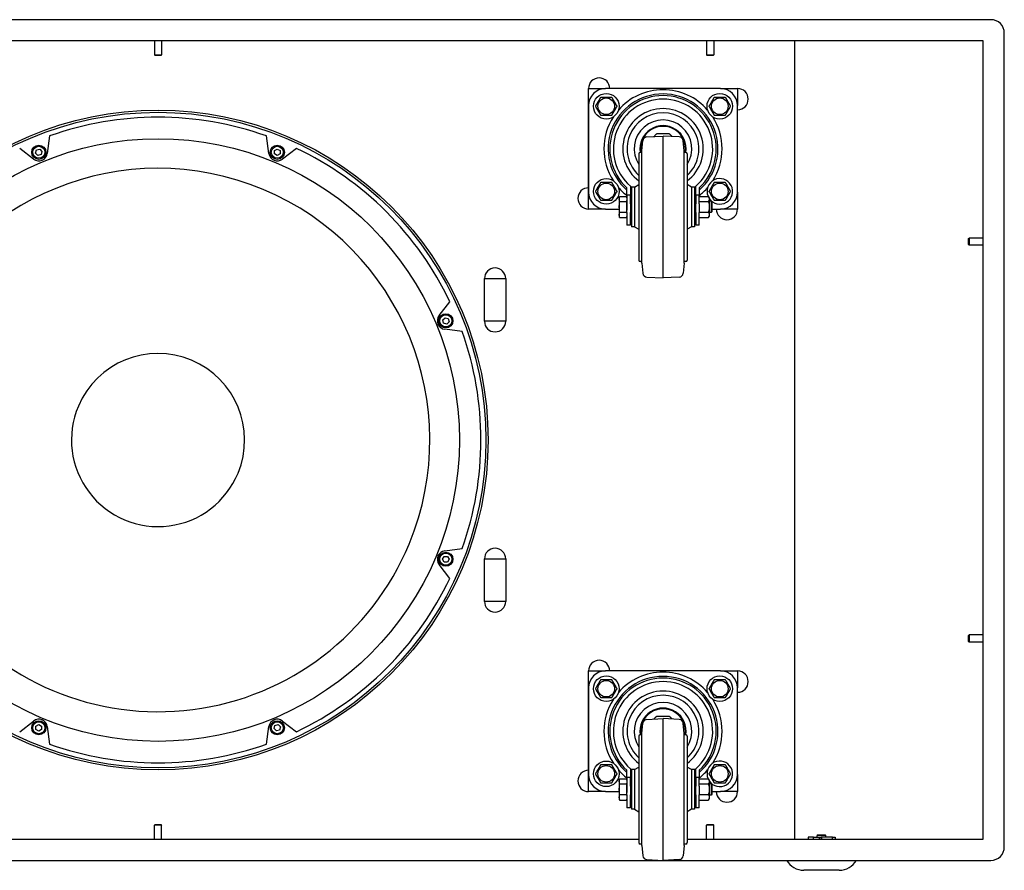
# Model space of a CAD drawing. Extents: x -46 to 4088, y 271 to 2099.
# Tile 2 of 4: x 460 to 1154, y 271 to 870. Entities that reach past the tile are written whole.
import ezdxf

# ---------------------------------------------------------------- set-up
doc = ezdxf.new("R2010")
doc.units = 0
doc.layers.add('KF_NOMOS_XLC_REAR', color=7, linetype='CONTINUOUS')

# ---------------------------------------------------------------- blocks, each defined once
blk = doc.blocks.new('KF_NOMOS_XLC_REAR')
at = {"layer": 'KF_NOMOS_XLC_REAR'}
for p, q in [((586.75, 592.5), (-586.75, 592.5)), ((596.25, 582.5), (596.25, 583)), ((581.25, 577.5), (-581.25, 577.5)), ((-2.5, 577.5), (-2.5, 567.7)), ((2.5, 577.5), (2.5, 567.7)), ((386.5, 577.5), (386.5, 567.7)), ((391.5, 577.5), (391.5, 567.7)), ((448.73, 15), (448.73, 577.5)), ((581.25, 15), (581.25, 577.5)), ((596.25, 10), (596.25, 582.5)), ((-2.5, 567.7), (2.5, 567.7)), ((-2.1, 567.3), (-2.5, 567.7)), ((2.1, 567.3), (-2.1, 567.3)), ((2.1, 567.3), (2.5, 567.7)), ((386.5, 567.7), (391.5, 567.7)), ((386.9, 567.3), (386.5, 567.7)), ((391.1, 567.3), (386.9, 567.3)), ((391.1, 567.3), (391.5, 567.7)), ((303.29, 459), (303.29, 544)), ((303.29, 544), (315.29, 544)), ((396.29, 544), (315.29, 544)), ((396.29, 544), (408.29, 544)), ((408.29, 544), (408.29, 532.02)), ((303.29, 532), (303.29, 471)), ((408.29, 471), (408.29, 532)), ((-76.42, 510.53), (-78.04, 498.26)), ((78.04, 498.26), (76.42, 510.53)), ((340.79, 500), (341.54, 507.22)), ((344.37, 509.9), (355.79, 510.5)), ((355.79, 410.5), (355.79, 510.5)), ((367.2, 509.9), (355.79, 510.5)), ((370.79, 500), (370.03, 507.22)), ((-87.66, 494.27), (-97.48, 501.81)), ((-86.23, 498.45), (-85.63, 500.68)), ((-85.63, 500.68), (-83.4, 501.27)), ((-83.4, 501.27), (-81.77, 499.64)), ((-81.77, 499.64), (-82.37, 497.41)), ((82, 500.2), (84, 501.35)), ((82, 497.89), (82, 500.2)), ((84, 501.35), (86, 500.19)), ((86, 500.19), (86, 497.89)), ((97.48, 501.81), (87.66, 494.27)), ((340.79, 421), (340.79, 500)), ((370.79, 421), (370.79, 500)), ((-84.6, 496.81), (-86.23, 498.45)), ((-82.37, 497.41), (-84.6, 496.81)), ((84, 496.73), (82, 497.89)), ((86, 497.89), (84, 496.73)), ((338.79, 498), (338.79, 423)), ((340.79, 499), (339.79, 499)), ((371.79, 499), (370.79, 499)), ((372.79, 498), (372.79, 423)), ((330.28, 467.04), (330.28, 474.01)), ((330.29, 468.82), (330.29, 474)), ((332.79, 475.12), (332.79, 468.82)), ((333.59, 474.5), (333.59, 446.5)), ((335.79, 474.5), (333.59, 474.5)), ((335.79, 474.5), (338.79, 476.23)), ((335.79, 474.5), (335.79, 446.5)), ((375.79, 474.5), (372.79, 476.23)), ((375.79, 474.5), (375.79, 446.5)), ((377.99, 474.5), (375.79, 474.5)), ((377.99, 474.5), (377.99, 446.5)), ((378.79, 468.82), (378.79, 475.12)), ((381.29, 474), (381.29, 468.82)), ((381.3, 474.01), (381.3, 468)), ((324.99, 467), (325.23, 467.92)), ((324.99, 467), (324.99, 466.19)), ((324.99, 466.19), (324.99, 460.63)), ((325.26, 468), (330.02, 468)), ((330.29, 467), (330.04, 467.92)), ((332.79, 468.82), (330.29, 468.82)), ((330.29, 468.82), (330.29, 462.7)), ((332.79, 462.7), (332.79, 468.82)), ((333.29, 466.5), (333.29, 454.5)), ((333.59, 466.5), (333.29, 466.5)), ((378.29, 466.5), (377.99, 466.5)), ((378.29, 466.5), (378.29, 454.5)), ((381.29, 468.82), (378.79, 468.82)), ((378.79, 468.82), (378.79, 462.7)), ((381.29, 462.7), (381.29, 468.82)), ((381.29, 468), (387.68, 468)), ((388.29, 466.8), (388.29, 454.2)), ((408.29, 470.98), (408.29, 459)), ((315.29, 459), (303.29, 459)), ((315.29, 459), (324.99, 459)), ((324.99, 460.63), (324.99, 454.94)), ((325.26, 464.38), (330.02, 464.38)), ((330.29, 456.63), (330.29, 462.7)), ((333.29, 464.5), (332.79, 464.5)), ((332.79, 462.7), (332.79, 456.63)), ((378.79, 464.5), (378.29, 464.5)), ((378.79, 456.63), (378.79, 462.7)), ((381.29, 464.38), (387.68, 464.38)), ((381.29, 462.7), (381.29, 456.63)), ((389.61, 464.5), (388.29, 464.5)), ((389.61, 464.5), (389.61, 456.5)), ((390.29, 463.82), (389.61, 464.5)), ((390.29, 463.82), (390.29, 457.18)), ((390.29, 459), (396.29, 459)), ((408.29, 459), (396.29, 459)), ((324.99, 454.94), (324.99, 454)), ((324.99, 454), (325.23, 453.08)), ((325.26, 456.87), (330.02, 456.87)), ((325.26, 453), (330.02, 453)), ((330.29, 454), (330.04, 453.08)), ((330.29, 456.63), (330.29, 447.63)), ((332.79, 447.63), (332.79, 456.63)), ((333.29, 456.5), (332.79, 456.5)), ((333.59, 454.5), (333.29, 454.5)), ((378.29, 454.5), (377.99, 454.5)), ((378.79, 456.5), (378.29, 456.5)), ((378.79, 456.63), (378.79, 447.63)), ((381.29, 456.87), (387.68, 456.87)), ((381.29, 447.63), (381.29, 456.63)), ((381.29, 453), (387.68, 453)), ((389.61, 456.5), (388.29, 456.5)), ((390.29, 457.18), (389.61, 456.5)), ((332.79, 447.63), (330.29, 447.63)), ((335.79, 446.5), (333.59, 446.5)), ((335.79, 446.5), (338.79, 444.77)), ((375.79, 446.5), (372.79, 444.77)), ((377.99, 446.5), (375.79, 446.5)), ((381.29, 447.63), (378.79, 447.63)), ((571.05, 438.22), (571.45, 438.62)), ((571.05, 434.02), (571.05, 438.22)), ((571.45, 438.62), (571.45, 433.62)), ((581.25, 438.62), (571.45, 438.62)), ((571.05, 434.02), (571.45, 433.62)), ((581.25, 433.62), (571.45, 433.62)), ((340.79, 422), (339.79, 422)), ((340.79, 421), (341.54, 413.78)), ((370.79, 421), (370.03, 413.78)), ((371.79, 422), (370.79, 422)), ((230, 410), (245, 410)), ((230, 380), (230, 410)), ((245, 410), (245, 380)), ((344.37, 411.1), (355.79, 410.5)), ((367.2, 411.1), (355.79, 410.5)), ((198.02, 383.91), (205.56, 393.73)), ((200.56, 380.85), (202.2, 382.48)), ((202.2, 382.48), (204.43, 381.88)), ((204.43, 381.88), (205.02, 379.65)), ((201.16, 378.62), (200.56, 380.85)), ((203.39, 378.02), (201.16, 378.62)), ((205.02, 379.65), (203.39, 378.02)), ((245, 380), (230, 380)), ((214.28, 372.67), (202.01, 374.29)), ((202.01, 218.21), (214.28, 219.83)), ((205.56, 198.77), (198.02, 208.59)), ((200.48, 212.25), (201.64, 214.25)), ((201.64, 210.25), (200.48, 212.25)), ((201.64, 214.25), (203.95, 214.25)), ((203.94, 210.25), (201.64, 210.25)), ((205.1, 212.25), (203.94, 210.25)), ((203.95, 214.25), (205.1, 212.25)), ((230, 212.5), (245, 212.5)), ((230, 182.5), (230, 212.5)), ((245, 212.5), (245, 182.5)), ((245, 182.5), (230, 182.5)), ((571.05, 158.47), (571.45, 158.87)), ((571.05, 154.27), (571.05, 158.47)), ((571.05, 154.27), (571.45, 153.87)), ((571.45, 158.87), (571.45, 153.87)), ((581.25, 158.87), (571.45, 158.87)), ((581.25, 153.87), (571.45, 153.87)), ((303.29, 48.5), (303.29, 133.5)), ((303.29, 133.5), (315.29, 133.5)), ((396.29, 133.5), (315.29, 133.5)), ((396.29, 133.5), (408.29, 133.5)), ((408.29, 133.5), (408.29, 121.52)), ((303.29, 121.5), (303.29, 60.5)), ((408.29, 60.5), (408.29, 121.5)), ((-97.48, 90.69), (-87.66, 98.23)), ((87.66, 98.23), (97.48, 90.69)), ((344.37, 99.4), (355.79, 100)), ((355.79, 0), (355.79, 100)), ((367.2, 99.4), (355.79, 100)), ((-86, 94.61), (-84, 95.77)), ((-86, 92.31), (-86, 94.61)), ((-84, 91.15), (-86, 92.31)), ((-84, 95.77), (-82, 94.61)), ((-82, 92.3), (-84, 91.15)), ((-82, 94.61), (-82, 92.3)), ((-78.04, 94.24), (-76.42, 81.97)), ((76.42, 81.97), (78.04, 94.24)), ((81.77, 92.86), (82.37, 95.09)), ((83.4, 91.23), (81.77, 92.86)), ((82.37, 95.09), (84.6, 95.69)), ((85.63, 91.82), (83.4, 91.23)), ((84.6, 95.69), (86.23, 94.05)), ((86.23, 94.05), (85.63, 91.82)), ((340.79, 89.5), (341.54, 96.72)), ((370.79, 89.5), (370.03, 96.72)), ((338.79, 87.5), (338.79, 12.5)), ((340.79, 88.5), (339.79, 88.5)), ((340.79, 10.5), (340.79, 89.5)), ((370.79, 10.5), (370.79, 89.5)), ((371.79, 88.5), (370.79, 88.5)), ((372.79, 87.5), (372.79, 12.5)), ((330.28, 56.54), (330.28, 63.51)), ((330.29, 58.32), (330.29, 63.5)), ((332.79, 64.62), (332.79, 58.32)), ((333.59, 64), (333.59, 36)), ((335.79, 64), (333.59, 64)), ((335.79, 64), (338.79, 65.73)), ((335.79, 64), (335.79, 36)), ((375.79, 64), (372.79, 65.73)), ((375.79, 64), (375.79, 36)), ((377.99, 64), (375.79, 64)), ((377.99, 64), (377.99, 36)), ((378.79, 58.32), (378.79, 64.62)), ((381.29, 63.5), (381.29, 58.32)), ((381.3, 63.51), (381.3, 57.5)), ((324.99, 56.5), (325.23, 57.42)), ((324.99, 56.5), (324.99, 55.69)), ((324.99, 55.69), (324.99, 50.13)), ((325.26, 57.5), (330.02, 57.5)), ((330.29, 56.5), (330.04, 57.42)), ((332.79, 58.32), (330.29, 58.32)), ((330.29, 58.32), (330.29, 52.2)), ((332.79, 52.2), (332.79, 58.32)), ((333.29, 56), (333.29, 44)), ((333.59, 56), (333.29, 56)), ((378.29, 56), (377.99, 56)), ((378.29, 56), (378.29, 44)), ((381.29, 58.32), (378.79, 58.32)), ((378.79, 58.32), (378.79, 52.2)), ((381.29, 52.2), (381.29, 58.32)), ((381.29, 57.5), (387.68, 57.5)), ((388.29, 56.3), (388.29, 43.7)), ((408.29, 60.48), (408.29, 48.5)), ((324.99, 50.13), (324.99, 44.44)), ((325.26, 53.88), (330.02, 53.88)), ((330.29, 46.13), (330.29, 52.2)), ((333.29, 54), (332.79, 54)), ((332.79, 52.2), (332.79, 46.13)), ((378.79, 54), (378.29, 54)), ((378.79, 46.13), (378.79, 52.2)), ((381.29, 53.88), (387.68, 53.88)), ((381.29, 52.2), (381.29, 46.13)), ((389.61, 54), (388.29, 54)), ((389.61, 54), (389.61, 46)), ((390.29, 53.32), (389.61, 54)), ((390.29, 53.32), (390.29, 46.68)), ((315.29, 48.5), (303.29, 48.5)), ((315.29, 48.5), (324.99, 48.5)), ((324.99, 44.44), (324.99, 43.5)), ((324.99, 43.5), (325.23, 42.58)), ((325.26, 46.37), (330.02, 46.37)), ((325.26, 42.5), (330.02, 42.5)), ((330.29, 43.5), (330.04, 42.58)), ((330.29, 46.13), (330.29, 37.13)), ((332.79, 37.13), (332.79, 46.13)), ((333.29, 46), (332.79, 46)), ((333.59, 44), (333.29, 44)), ((378.29, 44), (377.99, 44)), ((378.79, 46), (378.29, 46)), ((378.79, 46.13), (378.79, 37.13)), ((381.29, 46.37), (387.68, 46.37)), ((381.29, 37.13), (381.29, 46.13)), ((381.29, 42.5), (387.68, 42.5)), ((389.61, 46), (388.29, 46)), ((390.29, 46.68), (389.61, 46)), ((390.29, 48.5), (396.29, 48.5)), ((408.29, 48.5), (396.29, 48.5)), ((332.79, 37.13), (330.29, 37.13)), ((335.79, 36), (333.59, 36)), ((335.79, 36), (338.79, 34.27)), ((375.79, 36), (372.79, 34.27)), ((377.99, 36), (375.79, 36)), ((381.29, 37.13), (378.79, 37.13)), ((-2.1, 25.2), (-2.5, 24.8)), ((2.5, 24.8), (-2.5, 24.8)), ((-2.5, 15), (-2.5, 24.8)), ((-2.1, 25.2), (2.1, 25.2)), ((2.1, 25.2), (2.5, 24.8)), ((2.5, 15), (2.5, 24.8)), ((386.9, 25.2), (386.5, 24.8)), ((391.5, 24.8), (386.5, 24.8)), ((386.5, 15), (386.5, 24.8)), ((386.9, 25.2), (391.1, 25.2)), ((391.1, 25.2), (391.5, 24.8)), ((391.5, 15), (391.5, 24.8)), ((-338.79, 15), (338.79, 15)), ((372.79, 15), (581.25, 15)), ((461.78, 16.3), (458, 16.3)), ((458, 16.3), (458, 15)), ((461.78, 16.3), (467.36, 16.3)), ((461.78, 15), (461.78, 16.3)), ((465, 17.95), (464.5, 17.45)), ((470.5, 17.45), (464.5, 17.45)), ((464.5, 16.3), (464.5, 17.45)), ((465, 17.95), (470, 17.95)), ((467.36, 16.3), (467.55, 16.3)), ((467.55, 16.3), (467.55, 15)), ((475.09, 16.3), (467.55, 16.3)), ((470, 17.95), (470.5, 17.45)), ((470.5, 16.3), (470.5, 17.45)), ((475.09, 16.3), (477, 16.3)), ((475.09, 15), (475.09, 16.3)), ((477, 16.3), (477, 16.24)), ((340.79, 11.5), (339.79, 11.5)), ((340.79, 10.5), (341.54, 3.28)), ((370.79, 10.5), (370.03, 3.28)), ((371.79, 11.5), (370.79, 11.5)), ((596.25, 9.5), (596.25, 10)), ((-586.75, 0), (586.75, 0)), ((344.37, 0.6), (355.79, 0)), ((367.2, 0.6), (355.79, 0)), ((480, -7), (455, -7))]:
    blk.add_line(p, q, dxfattribs=at)
for centre, radius in [((315.79, 531.5), 9), ((315.79, 531.5), 5.85), ((395.79, 531.5), 9), ((395.79, 531.5), 5.85), ((0, 296.25), 232.5), ((0, 296.25), 231), ((0, 296.25), 212.36), ((-84, 499.04), 5), ((-84, 499.04), 4.25), ((84, 499.04), 5), ((84, 499.04), 4.25), ((315.79, 471.5), 9), ((315.79, 471.5), 5.85), ((395.79, 471.5), 5.85), ((202.79, 380.25), 5), ((202.79, 380.25), 4.25), ((202.79, 212.25), 5), ((202.79, 212.25), 4.25), ((315.79, 121), 9), ((315.79, 121), 5.85), ((395.79, 121), 9), ((395.79, 121), 5.85), ((-84, 93.46), 5), ((-84, 93.46), 4.25), ((84, 93.46), 5), ((84, 93.46), 4.25), ((315.79, 61), 9), ((315.79, 61), 5.85), ((395.79, 61), 5.85)]:
    blk.add_circle(centre, radius, dxfattribs=at)
for centre, radius, start, end in [((586.75, 583), 9.5, 0, 90), ((310.79, 544), 7.5, 0, 180), ((315.29, 532), 12, 90, 180), ((355.79, 501.5), 41.62, 40.98139, 139.01861), ((396.29, 532), 12, 0, 90), ((408.29, 536.5), 7.5, 270.00016, 90), ((355.79, 501.5), 38.7, 311.23684, 228.76316), ((355.79, 501.5), 37.5, 312.84364, 227.15636), ((355.79, 501.5), 35, 311.08233, 228.91767), ((355.79, 501.5), 28.33, 306.86858, 233.13142), ((0, 296.25), 227.5, 70.37082, 109.62918), ((355.79, 501.5), 41.62, 147.24159, 212.75841), ((355.79, 501.5), 25.33, 312.14659, 227.85341), ((355.79, 501.5), 20.33, 326.72324, 213.27676), ((355.79, 501.5), 41.62, 327.24159, 32.75841), ((355.79, 501.5), 16.33, 351.16103, 188.83897), ((355.79, 501.5), 15.83, 350.9159, 189.0841), ((344.53, 506.91), 3, 93.00086, 173.99852), ((367.04, 506.91), 3, 6.00148, 86.99914), ((0, 296.25), 227.5, 25.37082, 64.62918), ((-84, 499.04), 6.01, 232.5, 352.5), ((84, 499.04), 6.01, 187.5, 307.5), ((339.79, 498), 1, 90, 180), ((371.79, 498), 1, 0, 90), ((0, 296.25), 191.49, 337.5, 157), ((395.79, 471.5), 9, 213.55731, 202.85679), ((303.29, 466.5), 7.5, 90, 270), ((355.79, 501.5), 41.62, 220.98139, 232.19443), ((355.79, 501.5), 35, 228.91767, 230.63297), ((355.79, 501.5), 36, 230.29098, 231.92688), ((355.79, 501.5), 35, 309.36703, 311.08233), ((355.79, 501.5), 36, 308.07312, 309.70902), ((355.79, 501.5), 41.62, 307.80557, 319.01861), ((315.29, 471), 12, 180, 270), ((386.79, 466.8), 1.5, 0, 48.51658), ((396.29, 471), 12, 270, 0), ((400.79, 459), 7.5, 180, 0), ((386.79, 454.2), 1.5, 311.48342, 0), ((237.5, 410), 7.5, 0, 180), ((339.79, 423), 1, 180, 270), ((371.79, 423), 1, 270, 0), ((344.53, 414.09), 3, 186.00148, 266.99914), ((367.04, 414.09), 3, 273.00086, 353.99852), ((202.79, 380.25), 6.01, 142.5, 262.5), ((237.5, 380), 7.5, 180, 0), ((0, 296.25), 191.49, 157, 337.5), ((0, 296.25), 227.5, 340.37082, 19.62918), ((0, 296.25), 61.01, 337.5, 157), ((0, 296.25), 61.01, 157, 337.5), ((202.79, 212.25), 6.01, 97.5, 217.5), ((237.5, 212.5), 7.5, 0, 180), ((0, 296.25), 227.5, 295.37082, 334.62918), ((237.5, 182.5), 7.5, 180, 0), ((310.79, 133.5), 7.5, 0, 180), ((315.29, 121.5), 12, 90, 180), ((355.79, 91), 41.62, 40.98139, 139.01861), ((396.29, 121.5), 12, 0, 90), ((408.29, 126), 7.5, 270.00016, 90), ((355.79, 91), 38.7, 311.23684, 228.76316), ((355.79, 91), 37.5, 312.84364, 227.15636), ((355.79, 91), 35, 311.08233, 228.91767), ((355.79, 91), 28.33, 306.86858, 233.13142), ((355.79, 91), 41.62, 147.24159, 212.75841), ((355.79, 91), 25.33, 312.14659, 227.85341), ((355.79, 91), 20.33, 326.72324, 213.27676), ((355.79, 91), 41.62, 327.24159, 32.75841), ((355.79, 91), 16.33, 351.16103, 188.83897), ((355.79, 91), 15.83, 350.9159, 189.0841), ((-84, 93.46), 6.01, 7.5, 127.5), ((84, 93.46), 6.01, 52.5, 172.5), ((344.53, 96.41), 3, 93.00086, 173.99852), ((367.04, 96.41), 3, 6.00148, 86.99914), ((339.79, 87.5), 1, 90, 180), ((371.79, 87.5), 1, 0, 90), ((0, 296.25), 227.5, 250.37082, 289.62918), ((395.79, 61), 9, 213.55731, 202.85679), ((303.29, 56), 7.5, 90, 270), ((355.79, 91), 41.62, 220.98139, 232.19443), ((355.79, 91), 35, 228.91767, 230.63297), ((355.79, 91), 36, 230.29098, 231.92688), ((355.79, 91), 35, 309.36703, 311.08233), ((355.79, 91), 36, 308.07312, 309.70902), ((355.79, 91), 41.62, 307.80557, 319.01861), ((315.29, 60.5), 12, 180, 270), ((386.79, 56.3), 1.5, 0, 48.51658), ((396.29, 60.5), 12, 270, 0), ((386.79, 43.7), 1.5, 311.48342, 0), ((400.79, 48.5), 7.5, 180, 0), ((339.79, 12.5), 1, 180, 270), ((371.79, 12.5), 1, 270, 0), ((586.75, 9.5), 9.5, 270, 0), ((344.53, 3.59), 3, 186.00148, 266.99914), ((367.04, 3.59), 3, 273.00086, 353.99852), ((455, 6.77), 13.77, 209.43836, 270), ((480, 6.77), 13.77, 270, 330.56164)]:
    blk.add_arc(centre, radius, start, end, dxfattribs=at)
blk.add_ellipse((467.36, 14.35), major_axis=(0, 1.95), ratio=0.996934, start_param=0, end_param=1.230959, dxfattribs=at)
for points, weights in [([(308.28, 531.51), (310.16, 534.75), (312.04, 538)], [1, 1.15470053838, 1]), ([(312.04, 538), (315.79, 538), (319.54, 538)], [1, 1.15470053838, 1]), ([(319.54, 538), (321.42, 534.75), (323.29, 531.49)], [1, 1.15470053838, 1]), ([(388.28, 531.51), (390.16, 534.75), (392.04, 538)], [1, 1.15470053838, 1]), ([(392.04, 538), (395.79, 538), (399.54, 538)], [1, 1.15470053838, 1]), ([(399.54, 538), (401.42, 534.75), (403.29, 531.49)], [1, 1.15470053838, 1]), ([(312.03, 525), (310.15, 528.25), (308.28, 531.51)], [1, 1.15470053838, 1]), ([(323.29, 531.49), (321.41, 528.25), (319.53, 525)], [1, 1.15470053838, 1]), ([(392.03, 525), (390.15, 528.25), (388.28, 531.51)], [1, 1.15470053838, 1]), ([(403.29, 531.49), (401.41, 528.25), (399.53, 525)], [1, 1.15470053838, 1]), ([(319.53, 525), (315.78, 525), (312.03, 525)], [1, 1.15470053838, 1]), ([(399.53, 525), (395.78, 525), (392.03, 525)], [1, 1.15470053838, 1]), ([(308.28, 471.51), (310.16, 474.75), (312.04, 478)], [1, 1.15470053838, 1]), ([(312.04, 478), (315.79, 478), (319.54, 478)], [1, 1.15470053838, 1]), ([(319.54, 478), (321.42, 474.75), (323.29, 471.49)], [1, 1.15470053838, 1]), ([(388.28, 471.51), (390.16, 474.75), (392.04, 478)], [1, 1.15470053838, 1]), ([(392.04, 478), (395.79, 478), (399.54, 478)], [1, 1.15470053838, 1]), ([(399.54, 478), (401.42, 474.75), (403.29, 471.49)], [1, 1.15470053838, 1]), ([(312.03, 465), (310.15, 468.25), (308.28, 471.51)], [1, 1.15470053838, 1]), ([(319.53, 465), (315.78, 465), (312.03, 465)], [1, 1.15470053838, 1]), ([(323.29, 471.49), (321.41, 468.25), (319.53, 465)], [1, 1.15470053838, 1]), ([(324.99, 466.19), (324.99, 467.03), (325.26, 468)], [1, 1.04314139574, 1.01001874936]), ([(325.26, 464.38), (324.99, 465.35), (324.99, 466.19)], [1.01001874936, 1.04314139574, 1]), ([(330.02, 468), (330.29, 467.03), (330.29, 466.19)], [1.01001874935, 1.04314139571, 1]), ([(330.29, 466.19), (330.29, 465.35), (330.02, 464.38)], [1, 1.04314139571, 1.01001874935]), ([(392.03, 465), (390.15, 468.25), (388.28, 471.51)], [1, 1.15470053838, 1]), ([(399.53, 465), (395.78, 465), (392.03, 465)], [1, 1.15470053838, 1]), ([(403.29, 471.49), (401.41, 468.25), (399.53, 465)], [1, 1.15470053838, 1]), ([(324.99, 460.63), (324.99, 462.37), (325.26, 464.38)], [1, 1.04314139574, 1.01001874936]), ([(325.26, 456.87), (324.99, 458.88), (324.99, 460.63)], [1.01001874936, 1.04314139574, 1]), ([(330.02, 464.38), (330.29, 462.37), (330.29, 460.63)], [1.01001874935, 1.04314139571, 1]), ([(330.29, 460.63), (330.29, 458.88), (330.02, 456.87)], [1, 1.04314139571, 1.01001874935]), ([(324.99, 454.94), (324.99, 455.83), (325.26, 456.87)], [1, 1.04314139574, 1.01001874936]), ([(325.26, 453), (324.99, 454.04), (324.99, 454.94)], [1.01001874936, 1.04314139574, 1]), ([(325.23, 453.08), (325.24, 453.04), (325.26, 453)], [1.01256728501, 1.0113550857, 1.01001874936]), ([(330.02, 456.87), (330.29, 455.83), (330.29, 454.94)], [1.01001874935, 1.04314139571, 1]), ([(330.29, 454.94), (330.29, 454.04), (330.02, 453)], [1, 1.04314139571, 1.01001874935]), ([(330.02, 453), (330.03, 453.04), (330.04, 453.08)], [1.01001874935, 1.01135508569, 1.012567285]), ([(308.28, 121.01), (310.16, 124.25), (312.04, 127.5)], [1, 1.15470053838, 1]), ([(312.04, 127.5), (315.79, 127.5), (319.54, 127.5)], [1, 1.15470053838, 1]), ([(319.54, 127.5), (321.42, 124.25), (323.29, 120.99)], [1, 1.15470053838, 1]), ([(388.28, 121.01), (390.16, 124.25), (392.04, 127.5)], [1, 1.15470053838, 1]), ([(392.04, 127.5), (395.79, 127.5), (399.54, 127.5)], [1, 1.15470053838, 1]), ([(399.54, 127.5), (401.42, 124.25), (403.29, 120.99)], [1, 1.15470053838, 1]), ([(312.03, 114.5), (310.15, 117.75), (308.28, 121.01)], [1, 1.15470053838, 1]), ([(323.29, 120.99), (321.41, 117.75), (319.53, 114.5)], [1, 1.15470053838, 1]), ([(392.03, 114.5), (390.15, 117.75), (388.28, 121.01)], [1, 1.15470053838, 1]), ([(403.29, 120.99), (401.41, 117.75), (399.53, 114.5)], [1, 1.15470053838, 1]), ([(319.53, 114.5), (315.78, 114.5), (312.03, 114.5)], [1, 1.15470053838, 1]), ([(399.53, 114.5), (395.78, 114.5), (392.03, 114.5)], [1, 1.15470053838, 1]), ([(308.28, 61.01), (310.16, 64.25), (312.04, 67.5)], [1, 1.15470053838, 1]), ([(312.04, 67.5), (315.79, 67.5), (319.54, 67.5)], [1, 1.15470053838, 1]), ([(319.54, 67.5), (321.42, 64.25), (323.29, 60.99)], [1, 1.15470053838, 1]), ([(388.28, 61.01), (390.16, 64.25), (392.04, 67.5)], [1, 1.15470053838, 1]), ([(392.04, 67.5), (395.79, 67.5), (399.54, 67.5)], [1, 1.15470053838, 1]), ([(399.54, 67.5), (401.42, 64.25), (403.29, 60.99)], [1, 1.15470053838, 1]), ([(312.03, 54.5), (310.15, 57.75), (308.28, 61.01)], [1, 1.15470053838, 1]), ([(323.29, 60.99), (321.41, 57.75), (319.53, 54.5)], [1, 1.15470053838, 1]), ([(324.99, 55.69), (324.99, 56.53), (325.26, 57.5)], [1, 1.04314139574, 1.01001874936]), ([(325.26, 53.88), (324.99, 54.85), (324.99, 55.69)], [1.01001874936, 1.04314139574, 1]), ([(330.02, 57.5), (330.29, 56.53), (330.29, 55.69)], [1.01001874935, 1.04314139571, 1]), ([(330.29, 55.69), (330.29, 54.85), (330.02, 53.88)], [1, 1.04314139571, 1.01001874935]), ([(392.03, 54.5), (390.15, 57.75), (388.28, 61.01)], [1, 1.15470053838, 1]), ([(403.29, 60.99), (401.41, 57.75), (399.53, 54.5)], [1, 1.15470053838, 1]), ([(319.53, 54.5), (315.78, 54.5), (312.03, 54.5)], [1, 1.15470053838, 1]), ([(324.99, 50.13), (324.99, 51.87), (325.26, 53.88)], [1, 1.04314139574, 1.01001874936]), ([(325.26, 46.37), (324.99, 48.38), (324.99, 50.13)], [1.01001874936, 1.04314139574, 1]), ([(330.02, 53.88), (330.29, 51.87), (330.29, 50.13)], [1.01001874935, 1.04314139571, 1]), ([(330.29, 50.13), (330.29, 48.38), (330.02, 46.37)], [1, 1.04314139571, 1.01001874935]), ([(399.53, 54.5), (395.78, 54.5), (392.03, 54.5)], [1, 1.15470053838, 1]), ([(324.99, 44.44), (324.99, 45.33), (325.26, 46.37)], [1, 1.04314139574, 1.01001874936]), ([(325.26, 42.5), (324.99, 43.54), (324.99, 44.44)], [1.01001874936, 1.04314139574, 1]), ([(325.23, 42.58), (325.24, 42.54), (325.26, 42.5)], [1.01256728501, 1.0113550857, 1.01001874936]), ([(330.02, 46.37), (330.29, 45.33), (330.29, 44.44)], [1.01001874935, 1.04314139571, 1]), ([(330.29, 44.44), (330.29, 43.54), (330.02, 42.5)], [1, 1.04314139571, 1.01001874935]), ([(330.02, 42.5), (330.03, 42.54), (330.04, 42.58)], [1.01001874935, 1.01135508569, 1.012567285])]:
    blk.add_rational_spline(points, weights, degree=2, dxfattribs=at)
for points, knots in [([(349.31, 510.16), (349.55, 510.4), (349.79, 510.63), (350.32, 511.17), (350.62, 511.46), (350.96, 511.8), (351.01, 511.86), (351.06, 511.91)], [45.665707, 45.665707, 45.665707, 45.665707, 46.666723, 46.666723, 47.937041, 47.937041, 48.162871, 48.162871, 48.162871, 48.162871]), ([(351.06, 511.91), (351.12, 511.97), (351.19, 512.02), (351.34, 512.11), (351.42, 512.14), (351.59, 512.19), (351.68, 512.2), (351.77, 512.2)], [-0.8191361, -0.8191361, -0.8191361, -0.8191361, -0.5479406, -0.5479406, -0.2885783, -0.2885783, 0, 0, 0, 0]), ([(351.77, 512.2), (351.84, 512.2), (351.91, 512.2), (352.4, 512.2), (352.81, 512.2), (353.66, 512.2), (354.08, 512.2), (354.72, 512.2), (354.94, 512.2), (355.36, 512.2), (355.57, 512.2), (356, 512.2), (356.21, 512.2), (356.64, 512.2), (356.85, 512.2), (357.49, 512.2), (357.91, 512.2), (358.76, 512.2), (359.18, 512.2), (359.66, 512.2), (359.73, 512.2), (359.8, 512.2)], [40.089307, 40.089307, 40.089307, 40.089307, 40.315137, 40.315137, 41.585454, 41.585454, 42.855772, 42.855772, 43.49093, 43.49093, 44.126089, 44.126089, 44.761247, 44.761247, 45.396406, 45.396406, 46.666723, 46.666723, 47.937041, 47.937041, 48.162871, 48.162871, 48.162871, 48.162871]), ([(359.8, 512.2), (359.89, 512.2), (359.97, 512.19), (360.14, 512.15), (360.22, 512.11), (360.38, 512.03), (360.45, 511.97), (360.51, 511.91)], [-0.8191361, -0.8191361, -0.8191361, -0.8191361, -0.5479406, -0.5479406, -0.2885783, -0.2885783, 0, 0, 0, 0]), ([(360.51, 511.91), (360.56, 511.86), (360.61, 511.8), (360.95, 511.46), (361.25, 511.17), (361.78, 510.63), (362.02, 510.4), (362.26, 510.16)], [40.089307, 40.089307, 40.089307, 40.089307, 40.315137, 40.315137, 41.585454, 41.585454, 42.58647, 42.58647, 42.58647, 42.58647]), ([(387.68, 468), (387.72, 467.98), (387.75, 467.95), (387.85, 467.86), (387.9, 467.8), (388.03, 467.63), (388.09, 467.5), (388.18, 467.25), (388.21, 467.11), (388.25, 466.84), (388.26, 466.71), (388.27, 466.44), (388.27, 466.31), (388.27, 466.19), (388.27, 466.07), (388.27, 465.94), (388.26, 465.67), (388.25, 465.54), (388.21, 465.27), (388.18, 465.14), (388.09, 464.88), (388.03, 464.76), (387.9, 464.58), (387.85, 464.52), (387.75, 464.43), (387.72, 464.41), (387.68, 464.38)], [-3.634834, -3.634834, -3.634834, -3.634834, -3.445795, -3.445795, -3.069972, -3.069972, -2.302479, -2.302479, -1.534986, -1.534986, -0.767493, -0.767493, 0, 0, 0, 0.767493, 0.767493, 1.534986, 1.534986, 2.302479, 2.302479, 3.069972, 3.069972, 3.445795, 3.445795, 3.634834, 3.634834, 3.634834, 3.634834]), ([(387.68, 464.38), (387.72, 464.32), (387.75, 464.26), (387.85, 464.08), (387.9, 463.96), (388.03, 463.6), (388.09, 463.34), (388.18, 462.81), (388.21, 462.53), (388.25, 461.98), (388.26, 461.7), (388.27, 461.15), (388.27, 460.88), (388.27, 460.63), (388.27, 460.37), (388.27, 460.1), (388.26, 459.55), (388.25, 459.28), (388.21, 458.72), (388.18, 458.44), (388.09, 457.91), (388.03, 457.65), (387.9, 457.3), (387.85, 457.17), (387.75, 456.99), (387.72, 456.93), (387.68, 456.87)], [-3.634834, -3.634834, -3.634834, -3.634834, -3.445795, -3.445795, -3.069972, -3.069972, -2.302479, -2.302479, -1.534986, -1.534986, -0.767493, -0.767493, 0, 0, 0, 0.767493, 0.767493, 1.534986, 1.534986, 2.302479, 2.302479, 3.069972, 3.069972, 3.445795, 3.445795, 3.634834, 3.634834, 3.634834, 3.634834]), ([(387.68, 456.87), (387.72, 456.85), (387.75, 456.81), (387.85, 456.72), (387.9, 456.66), (388.03, 456.47), (388.09, 456.34), (388.18, 456.06), (388.21, 455.92), (388.25, 455.63), (388.26, 455.49), (388.27, 455.21), (388.27, 455.07), (388.27, 454.94), (388.27, 454.8), (388.27, 454.66), (388.26, 454.38), (388.25, 454.24), (388.21, 453.95), (388.18, 453.81), (388.09, 453.53), (388.03, 453.4), (387.9, 453.21), (387.85, 453.15), (387.75, 453.06), (387.72, 453.02), (387.68, 453)], [-3.634834, -3.634834, -3.634834, -3.634834, -3.445795, -3.445795, -3.069972, -3.069972, -2.302479, -2.302479, -1.534986, -1.534986, -0.767493, -0.767493, 0, 0, 0, 0.767493, 0.767493, 1.534986, 1.534986, 2.302479, 2.302479, 3.069972, 3.069972, 3.445795, 3.445795, 3.634834, 3.634834, 3.634834, 3.634834]), ([(349.31, 99.66), (349.55, 99.9), (349.79, 100.13), (350.32, 100.67), (350.62, 100.96), (350.96, 101.3), (351.01, 101.36), (351.06, 101.41)], [45.665707, 45.665707, 45.665707, 45.665707, 46.666723, 46.666723, 47.937041, 47.937041, 48.162871, 48.162871, 48.162871, 48.162871]), ([(351.06, 101.41), (351.12, 101.47), (351.19, 101.52), (351.34, 101.61), (351.42, 101.64), (351.59, 101.69), (351.68, 101.7), (351.77, 101.7)], [-0.8191361, -0.8191361, -0.8191361, -0.8191361, -0.5479406, -0.5479406, -0.2885783, -0.2885783, 0, 0, 0, 0]), ([(351.77, 101.7), (351.84, 101.7), (351.91, 101.7), (352.4, 101.7), (352.81, 101.7), (353.66, 101.7), (354.08, 101.7), (354.72, 101.7), (354.94, 101.7), (355.36, 101.7), (355.57, 101.7), (356, 101.7), (356.21, 101.7), (356.64, 101.7), (356.85, 101.7), (357.49, 101.7), (357.91, 101.7), (358.76, 101.7), (359.18, 101.7), (359.66, 101.7), (359.73, 101.7), (359.8, 101.7)], [40.089307, 40.089307, 40.089307, 40.089307, 40.315137, 40.315137, 41.585454, 41.585454, 42.855772, 42.855772, 43.49093, 43.49093, 44.126089, 44.126089, 44.761247, 44.761247, 45.396406, 45.396406, 46.666723, 46.666723, 47.937041, 47.937041, 48.162871, 48.162871, 48.162871, 48.162871]), ([(359.8, 101.7), (359.89, 101.7), (359.97, 101.69), (360.14, 101.65), (360.22, 101.61), (360.38, 101.53), (360.45, 101.47), (360.51, 101.41)], [-0.8191361, -0.8191361, -0.8191361, -0.8191361, -0.5479406, -0.5479406, -0.2885783, -0.2885783, 0, 0, 0, 0]), ([(360.51, 101.41), (360.56, 101.36), (360.61, 101.3), (360.95, 100.96), (361.25, 100.67), (361.78, 100.13), (362.02, 99.9), (362.26, 99.66)], [40.089307, 40.089307, 40.089307, 40.089307, 40.315137, 40.315137, 41.585454, 41.585454, 42.58647, 42.58647, 42.58647, 42.58647]), ([(387.68, 57.5), (387.72, 57.48), (387.75, 57.45), (387.85, 57.36), (387.9, 57.3), (388.03, 57.13), (388.09, 57), (388.18, 56.75), (388.21, 56.61), (388.25, 56.34), (388.26, 56.21), (388.27, 55.94), (388.27, 55.81), (388.27, 55.69), (388.27, 55.57), (388.27, 55.44), (388.26, 55.17), (388.25, 55.04), (388.21, 54.77), (388.18, 54.64), (388.09, 54.38), (388.03, 54.26), (387.9, 54.08), (387.85, 54.02), (387.75, 53.93), (387.72, 53.91), (387.68, 53.88)], [-3.634834, -3.634834, -3.634834, -3.634834, -3.445795, -3.445795, -3.069972, -3.069972, -2.302479, -2.302479, -1.534986, -1.534986, -0.767493, -0.767493, 0, 0, 0, 0.767493, 0.767493, 1.534986, 1.534986, 2.302479, 2.302479, 3.069972, 3.069972, 3.445795, 3.445795, 3.634834, 3.634834, 3.634834, 3.634834]), ([(387.68, 53.88), (387.72, 53.82), (387.75, 53.76), (387.85, 53.58), (387.9, 53.46), (388.03, 53.1), (388.09, 52.84), (388.18, 52.31), (388.21, 52.03), (388.25, 51.48), (388.26, 51.2), (388.27, 50.65), (388.27, 50.38), (388.27, 50.13), (388.27, 49.87), (388.27, 49.6), (388.26, 49.05), (388.25, 48.78), (388.21, 48.22), (388.18, 47.94), (388.09, 47.41), (388.03, 47.15), (387.9, 46.8), (387.85, 46.67), (387.75, 46.49), (387.72, 46.43), (387.68, 46.37)], [-3.634834, -3.634834, -3.634834, -3.634834, -3.445795, -3.445795, -3.069972, -3.069972, -2.302479, -2.302479, -1.534986, -1.534986, -0.767493, -0.767493, 0, 0, 0, 0.767493, 0.767493, 1.534986, 1.534986, 2.302479, 2.302479, 3.069972, 3.069972, 3.445795, 3.445795, 3.634834, 3.634834, 3.634834, 3.634834]), ([(387.68, 46.37), (387.72, 46.35), (387.75, 46.31), (387.85, 46.22), (387.9, 46.16), (388.03, 45.97), (388.09, 45.84), (388.18, 45.56), (388.21, 45.42), (388.25, 45.13), (388.26, 44.99), (388.27, 44.71), (388.27, 44.57), (388.27, 44.44), (388.27, 44.3), (388.27, 44.16), (388.26, 43.88), (388.25, 43.74), (388.21, 43.45), (388.18, 43.31), (388.09, 43.03), (388.03, 42.9), (387.9, 42.71), (387.85, 42.65), (387.75, 42.56), (387.72, 42.52), (387.68, 42.5)], [-3.634834, -3.634834, -3.634834, -3.634834, -3.445795, -3.445795, -3.069972, -3.069972, -2.302479, -2.302479, -1.534986, -1.534986, -0.767493, -0.767493, 0, 0, 0, 0.767493, 0.767493, 1.534986, 1.534986, 2.302479, 2.302479, 3.069972, 3.069972, 3.445795, 3.445795, 3.634834, 3.634834, 3.634834, 3.634834]), ([(458, 16.24), (458, 16.18), (457.99, 16.08), (457.99, 15.81), (457.98, 15.64), (457.99, 15.31), (457.99, 15.16), (457.99, 15)], [0.070265, 0.070265, 0.070265, 0.070265, 0.1402829, 0.1402829, 0.2109902, 0.2109902, 0.2610283, 0.2610283, 0.2610283, 0.2610283]), ([(467.55, 16.3), (467.4, 16.3), (467.25, 16.28), (466.86, 16.19), (466.63, 16.09), (466.23, 15.81), (466.07, 15.64), (465.84, 15.31), (465.76, 15.16), (465.7, 15)], [0.0211965, 0.0211965, 0.0211965, 0.0211965, 0.0657081, 0.0657081, 0.1402829, 0.1402829, 0.2109902, 0.2109902, 0.2610283, 0.2610283, 0.2610283, 0.2610283]), ([(477, 16.3), (477, 16.3), (477, 16.28), (477, 16.19), (477.01, 16.09), (477.01, 15.81), (477.02, 15.64), (477.01, 15.31), (477.01, 15.16), (477.01, 15)], [0.0211965, 0.0211965, 0.0211965, 0.0211965, 0.0657081, 0.0657081, 0.1402829, 0.1402829, 0.2109902, 0.2109902, 0.2610283, 0.2610283, 0.2610283, 0.2610283])]:
    blk.add_open_spline(points, degree=3, knots=knots, dxfattribs=at)
for points in [[(387.68, 453), (387.71, 453.02), (387.75, 453.05), (387.78, 453.08)], [(387.68, 42.5), (387.71, 42.52), (387.75, 42.55), (387.78, 42.58)]]:
    blk.add_open_spline(points, degree=3, dxfattribs=at)

msp = doc.modelspace()

# ---------------------------------------------------------------- block references
at = {"layer": 'KF_NOMOS_XLC_REAR'}
msp.add_blockref('KF_NOMOS_XLC_REAR', (557.47, 277.96), dxfattribs=at)

doc.saveas('drawing.dxf')
